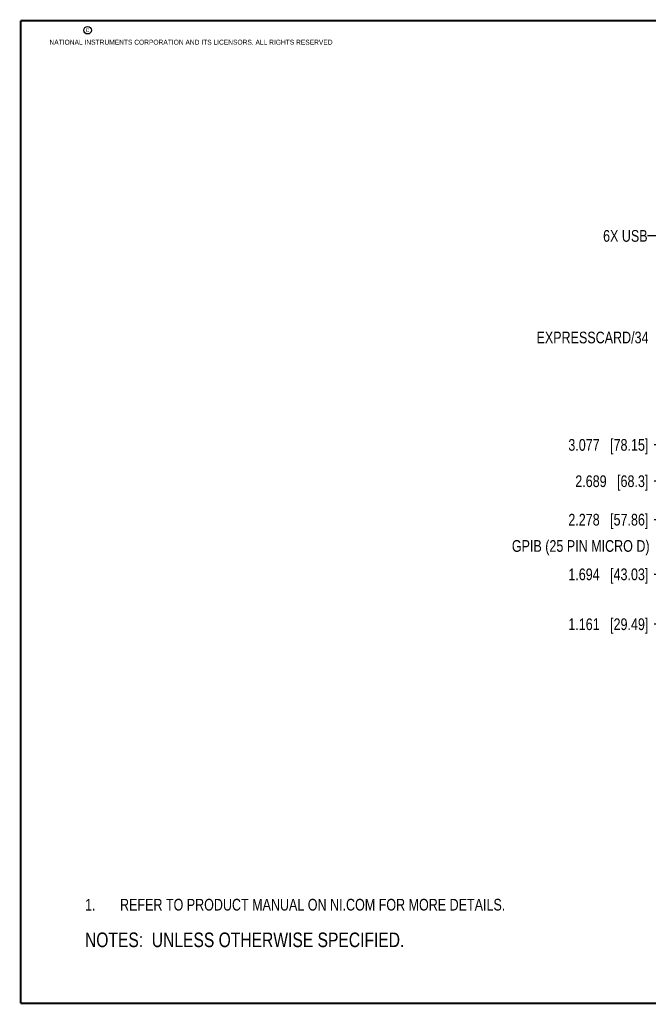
# Model space of a CAD drawing. Header units: inches. Extents: x 0.2 to 16.8, y 0.2 to 10.8.
# Tile 1 of 16: x 0.2 to 7, y 0.2 to 10.8. Entities that reach past the tile are written whole.
import ezdxf

# ---------------------------------------------------------------- set-up
doc = ezdxf.new("R2010")
doc.units = ezdxf.units.IN
doc.header["$LTSCALE"] = 0.935
doc.header["$MEASUREMENT"] = 0
doc.layers.get('0').update_dxf_attribs({"linetype": 'CONTINUOUS'})
doc.layers.add('DETAIL', color=7, linetype='CONTINUOUS')
doc.layers.add('DIMENSIONS', color=7, linetype='CONTINUOUS')
doc.styles.get("Standard").update_dxf_attribs({"font": 'txt', "width": 0.8})
doc.dimstyles.new('DIMSTYLE_1', dxfattribs={"dimtxt": 0.125, "dimasz": 0.18, "dimexe": 0.18, "dimexo": 0.0625, "dimgap": 0.09, "dimtad": 0, "dimtih": 1, "dimtoh": 1, "dimdec": 3, "dimzin": 4, "dimdsep": 46, "dimtxsty": 'STANDARD', "dimblk": '_FILLED', "dimblk1": '_FILLED', "dimblk2": '_FILLED', "dimcen": 0.09, "dimadec": 0, "dimazin": 0, "dimtp": 0.01, "dimtm": 0.01, "dimtfac": 1, "dimtdec": 3, "dimtofl": 0, "dimtmove": 0, "dimatfit": 3, "dimldrblk": '_FILLED', "dimfxl": 1, "dimtolj": 1, "dimtzin": 4, "dimarcsym": 0})
doc.dimstyles.get("Standard").update_dxf_attribs({"dimtxt": 0.125, "dimasz": 0.18, "dimexe": 0.18, "dimexo": 0.0625, "dimgap": 0.09, "dimtad": 0, "dimtih": 1, "dimtoh": 1, "dimdec": 3, "dimzin": 4, "dimdsep": 46, "dimtxsty": 'STANDARD', "dimblk": '_FILLED', "dimblk1": '_FILLED', "dimblk2": '_FILLED', "dimcen": 0.09, "dimadec": 0, "dimazin": 0, "dimtol": 1, "dimtp": 0.01, "dimtm": 0.01, "dimtfac": 1, "dimtdec": 3, "dimtofl": 0, "dimtmove": 0, "dimatfit": 3, "dimldrblk": '_FILLED', "dimfxl": 1, "dimtolj": 1, "dimtzin": 4, "dimarcsym": 0})

# ---------------------------------------------------------------- blocks, each defined once
blk = doc.blocks.new('*D10')
at = {"layer": 'DIMENSIONS', "color": 2, "linetype": 'CONTINUOUS'}
blk.add_line((7.967, 6.225), (7.019, 6.225), dxfattribs=at)
at = {"layer": 'DIMENSIONS', "color": 2, "linetype": 'CONTINUOUS', "insert": (6.957, 6.288), "char_height": 0.125, "width": 1.325, "attachment_point": 3, "line_spacing_factor": 0.9}
blk.add_mtext('3.077{\\Ftxt.shx;\\W1.000000;\\H0.125000; }[78.15]', dxfattribs=at)
blk = doc.blocks.new('_FILLED')
at = {"color": 0, "linetype": 'BYBLOCK'}
blk.add_solid([(0, 0), (-1, 0.174), (-1, -0.174)], dxfattribs=at)
blk = doc.blocks.new('*D11')
at = {"layer": 'DIMENSIONS', "color": 2, "linetype": 'CONTINUOUS'}
blk.add_line((8.731, 5.838), (7.019, 5.838), dxfattribs=at)
at = {"layer": 'DIMENSIONS', "color": 2, "linetype": 'CONTINUOUS', "insert": (6.957, 5.9), "char_height": 0.125, "width": 1.225, "attachment_point": 3, "line_spacing_factor": 0.9}
blk.add_mtext('2.689{\\Ftxt.shx;\\W1.000000;\\H0.125000; }[68.3]', dxfattribs=at)
blk = doc.blocks.new('*D12')
at = {"layer": 'DIMENSIONS', "color": 2, "linetype": 'CONTINUOUS'}
blk.add_line((9.306, 5.426), (7.019, 5.426), dxfattribs=at)
at = {"layer": 'DIMENSIONS', "color": 2, "linetype": 'CONTINUOUS', "insert": (6.957, 5.489), "char_height": 0.125, "width": 1.325, "attachment_point": 3, "line_spacing_factor": 0.9}
blk.add_mtext('2.278{\\Ftxt.shx;\\W1.000000;\\H0.125000; }[57.86]', dxfattribs=at)
blk = doc.blocks.new('*D13')
at = {"layer": 'DIMENSIONS', "color": 2, "linetype": 'CONTINUOUS'}
blk.add_line((8.479, 4.842), (7.019, 4.842), dxfattribs=at)
at = {"layer": 'DIMENSIONS', "color": 2, "linetype": 'CONTINUOUS', "insert": (6.957, 4.905), "char_height": 0.125, "width": 1.325, "attachment_point": 3, "line_spacing_factor": 0.9}
blk.add_mtext('1.694{\\Ftxt.shx;\\W1.000000;\\H0.125000; }[43.03]', dxfattribs=at)
blk = doc.blocks.new('*D14')
at = {"layer": 'DIMENSIONS', "color": 2, "linetype": 'CONTINUOUS'}
blk.add_line((9.306, 4.309), (7.019, 4.309), dxfattribs=at)
at = {"layer": 'DIMENSIONS', "color": 2, "linetype": 'CONTINUOUS', "insert": (6.957, 4.372), "char_height": 0.125, "width": 1.325, "attachment_point": 3, "line_spacing_factor": 0.9}
blk.add_mtext('1.161{\\Ftxt.shx;\\W1.000000;\\H0.125000; }[29.49]', dxfattribs=at)
blk = doc.blocks.new('NOTES_HEADER_BL0', base_point=(3.1215, 0.9375))
at = {"layer": 'DETAIL', "color": 2, "linetype": 'CONTINUOUS', "width": 0.8}
blk.add_text('NOTES:  UNLESS OTHERWISE SPECIFIED.', height=0.156, dxfattribs=at).set_placement((0.9375, 0.8595))
blk = doc.blocks.new('CUSTOM_NOTE_BL1', base_point=(3.675, 1.312))
at = {"layer": 'DETAIL', "color": 2, "linetype": 'CONTINUOUS', "width": 0.8}
for s, p in [('1.', (0.938, 1.25)), ('REFER TO PRODUCT MANUAL ON NI.COM FOR MORE DETAILS.', (1.312, 1.25))]:
    blk.add_text(s, height=0.125, dxfattribs=at).set_placement(p)

msp = doc.modelspace()

# ---------------------------------------------------------------- linework, layer by layer
at = {"color": 7, "linetype": 'CONTINUOUS', "const_width": 0.02}
for points in [[(0.25, 10.7586), (0.25, 0.2586)], [(16.75, 10.7586), (0.25, 10.7586)], [(0.25, 0.2586), (16.75, 0.2586)]]:
    msp.add_lwpolyline(points, dxfattribs=at)
at = {"color": 2, "linetype": 'CONTINUOUS'}
msp.add_circle((0.9659, 10.6562), 0.0403, dxfattribs=at)

# ---------------------------------------------------------------- block references
at = {"layer": 'DETAIL', "color": 2, "linetype": 'CONTINUOUS'}
for name, p in [('CUSTOM_NOTE_BL1', (3.6751, 1.3124)), ('NOTES_HEADER_BL0', (3.1215, 0.9375))]:
    msp.add_blockref(name, p, dxfattribs=at)

# ---------------------------------------------------------------- texts
at = {"color": 2, "linetype": 'CONTINUOUS', "char_height": 0.053, "attachment_point": 1, "line_spacing_factor": 0.9}
for s, insert, width in [('c', (0.946, 10.6893), 0.0424), ('NATIONAL INSTRUMENTS CORPORATION AND ITS LICENSORS. ALL RIGHTS RESERVED', (0.5583, 10.5546), 3.0104)]:
    msp.add_mtext(s, dxfattribs=dict(at, insert=insert, width=width))
at = {"layer": 'DETAIL', "color": 2, "linetype": 'CONTINUOUS', "char_height": 0.125, "attachment_point": 3, "line_spacing_factor": 0.9}
for s, insert, width in [('6X USB', (6.9488, 8.521), 0.6), ('EXPRESSCARD/34', (6.9585, 7.4356), 1.4), ('GPIB (25 PIN MICRO D)', (6.9699, 5.2081), 2.1)]:
    msp.add_mtext(s, dxfattribs=dict(at, insert=insert, width=width))

# ---------------------------------------------------------------- dimensions: what is measured, and where the dimension line sits
at = {"layer": 'DIMENSIONS', "color": 2, "linetype": 'CONTINUOUS'}
for feature_location, offset, origin, picture, middle in [((7.9674, 6.2254), (-0.9483, 0), (8.0299, 3.1485), '*D10', (5.9941, 6.2254)), ((8.7314, 5.8375), (-1.7123, 0), (8.7939, 3.1485), '*D11', (6.0441, 5.8375)), ((9.3064, 5.4264), (-2.2873, 0), (9.3689, 3.1485), '*D12', (5.9941, 5.4264)), ((8.4789, 4.8424), (-1.4598, 0), (8.5414, 3.1485), '*D13', (5.9941, 4.8424)), ((9.3064, 4.3094), (-2.2873, 0), (9.3689, 3.1485), '*D14', (5.9941, 4.3094))]:
    dim = msp.add_ordinate_dim(feature_location=feature_location, offset=offset, dtype=0, origin=origin, dimstyle='DIMSTYLE_1', dxfattribs=at)
    dim.commit()
    dim.dimension.update_dxf_attribs({"geometry": picture, "text_midpoint": middle})

# ---------------------------------------------------------------- leaders
at = {"layer": 'DETAIL', "color": 2, "linetype": 'CONTINUOUS'}
msp.add_leader([(8.832, 6.8938), (7.1288, 8.4585), (6.9488, 8.4585)], dimstyle='STANDARD', override={"dimtad": 0}, dxfattribs=at)

doc.saveas('drawing.dxf')
